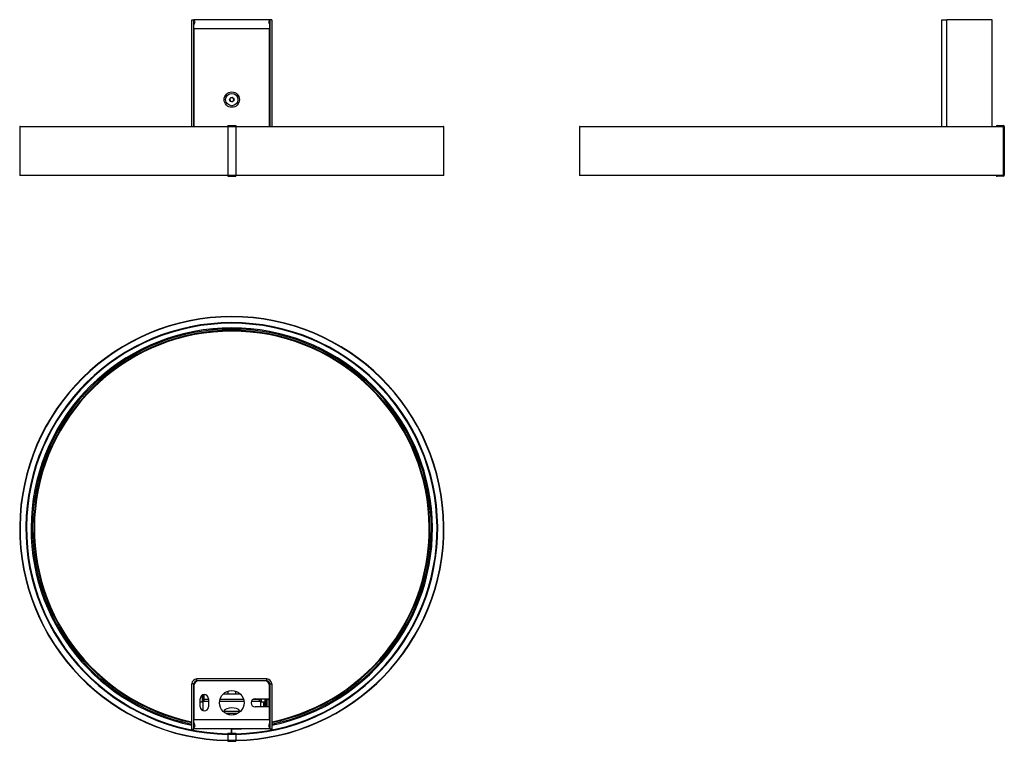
# Model space of a CAD drawing. Header units: millimetres. Extents: x 135 to 739, y 89 to 531.
import ezdxf

# ---------------------------------------------------------------- set-up
doc = ezdxf.new("R2010")
doc.units = ezdxf.units.MM
doc.header["$LTSCALE"] = 5

msp = doc.modelspace()

# ---------------------------------------------------------------- linework, layer by layer
at = {"color": 7, "linetype": 'Continuous', "lineweight": 25}
for p, q in [((241.05, 531.24), (242.25, 531.24)), ((241.05, 465.79), (241.05, 531.24)), ((242.25, 465.79), (242.25, 531.24)), ((242.3, 531.24), (242.25, 531.24)), ((288.7, 531.24), (242.3, 531.24)), ((242.3, 531.09), (242.3, 531.24)), ((288.7, 531.24), (288.7, 531.09)), ((288.75, 531.24), (288.7, 531.24)), ((289.95, 531.24), (288.75, 531.24)), ((288.75, 531.24), (288.75, 465.79)), ((289.95, 531.24), (289.95, 465.79)), ((700.79, 465.79), (700.79, 531.24)), ((700.79, 531.24), (703.79, 531.24)), ((731.59, 531.24), (703.79, 531.24)), ((703.79, 465.79), (703.79, 531.24)), ((731.59, 465.79), (731.59, 531.24)), ((242.3, 525.74), (242.3, 527.86)), ((288.7, 525.74), (242.3, 525.74)), ((242.3, 525.74), (242.3, 465.79)), ((288.7, 527.86), (288.7, 525.74)), ((288.7, 465.79), (288.7, 525.74)), ((264.09, 482.55), (265.06, 483.62)), ((265.06, 483.62), (266.47, 483.31)), ((266.47, 483.31), (266.91, 481.94)), ((264.53, 481.17), (264.09, 482.55)), ((265.94, 480.87), (264.53, 481.17)), ((266.91, 481.94), (265.94, 480.87)), ((135.5, 465.59), (135.5, 435.99)), ((263, 465.59), (135.5, 465.59)), ((135.7, 465.79), (263, 465.79)), ((263, 466.29), (263, 465.69)), ((263, 466.29), (268, 466.29)), ((263, 465.69), (268, 465.69)), ((263, 465.69), (263, 435.89)), ((268, 466.29), (268, 465.69)), ((268, 465.79), (395.3, 465.79)), ((268, 465.69), (268, 435.89)), ((395.5, 465.59), (268, 465.59)), ((395.5, 435.99), (395.5, 465.59)), ((478.6, 465.59), (478.6, 435.99)), ((738.6, 465.59), (478.6, 465.59)), ((478.8, 465.79), (738.4, 465.79)), ((734.6, 466.29), (734.6, 465.89)), ((734.6, 466.29), (738.4, 466.29)), ((734.6, 465.89), (738.4, 465.89)), ((738.4, 465.89), (738.4, 466.29)), ((738.4, 465.79), (738.4, 465.79)), ((739, 465.69), (738.6, 465.69)), ((738.6, 465.69), (738.6, 435.89)), ((738.6, 435.99), (738.6, 465.59)), ((739, 465.69), (739, 435.89)), ((135.5, 435.99), (263, 435.99)), ((263, 435.79), (135.7, 435.79)), ((263, 435.89), (268, 435.89)), ((263, 435.89), (263, 435.29)), ((263, 435.29), (268, 435.29)), ((268, 435.99), (395.5, 435.99)), ((268, 435.89), (268, 435.29)), ((395.3, 435.79), (268, 435.79)), ((478.6, 435.99), (738.6, 435.99)), ((738.4, 435.79), (478.8, 435.79)), ((734.6, 435.69), (734.6, 435.29)), ((738.4, 435.69), (734.6, 435.69)), ((738.4, 435.29), (734.6, 435.29)), ((738.4, 435.79), (738.4, 435.79)), ((738.4, 435.29), (738.4, 435.69)), ((738.6, 435.89), (739, 435.89)), ((244.05, 125.95), (244.05, 127.15)), ((286.95, 127.15), (244.05, 127.15)), ((286.95, 125.95), (286.95, 127.15)), ((242.25, 124.15), (241.05, 124.15)), ((241.05, 96.35), (241.05, 124.15)), ((242.25, 96.35), (242.25, 124.15)), ((242.3, 123.05), (242.3, 102.05)), ((286.95, 125.95), (244.05, 125.95)), ((244.05, 125.95), (244.05, 125.78)), ((244.5, 125.94), (244.5, 125.95)), ((285.7, 126.05), (245.3, 126.05)), ((286.5, 125.95), (286.5, 125.94)), ((286.95, 125.78), (286.95, 125.95)), ((288.7, 115.05), (288.7, 123.05)), ((288.75, 124.15), (289.95, 124.15)), ((288.75, 124.15), (288.75, 96.35)), ((289.95, 124.15), (289.95, 96.35)), ((246.2, 110.05), (246.2, 115.05)), ((247.5, 113.11), (247.5, 117.24)), ((247.8, 114.76), (247.8, 117.38)), ((247.8, 114.76), (248.5, 114.78)), ((248.5, 114.78), (248.5, 117.54)), ((248.5, 113.33), (248.5, 114.78)), ((248.5, 114.78), (251.2, 114.78)), ((251.2, 115.05), (251.2, 110.05)), ((258.34, 114.78), (272.66, 114.78)), ((260.29, 117.95), (270.7, 117.95)), ((263, 119.62), (263, 117.95)), ((268, 117.95), (268, 119.62)), ((278.68, 114.78), (282.5, 114.78)), ((279.8, 115.05), (288.7, 115.05)), ((282.5, 114.78), (282.5, 115.05)), ((282.5, 113.33), (282.5, 114.78)), ((282.5, 114.78), (283.2, 114.76)), ((283.2, 114.76), (283.2, 115.05)), ((283.5, 115.05), (283.5, 113.11)), ((286, 110.05), (286, 115.05)), ((286.5, 115.05), (286.5, 110.45)), ((287.5, 114.45), (287.5, 115.05)), ((288.7, 115.05), (288.7, 114.45)), ((246.2, 113.11), (247.5, 113.11)), ((247.8, 113.18), (247.8, 108.42)), ((251.2, 113.33), (248.5, 113.33)), ((272.96, 113.33), (258.04, 113.33)), ((282.5, 113.33), (277.42, 113.33)), ((288.7, 110.05), (279.8, 110.05)), ((283.2, 110.05), (283.2, 113.18)), ((283.5, 113.11), (285.5, 113.11)), ((285.14, 110.05), (285.2, 110.53)), ((285.2, 110.53), (285.2, 113.11)), ((285.2, 110.53), (285.2, 110.05)), ((285.5, 113.11), (285.5, 110.05)), ((286.5, 110.45), (286.5, 110.05)), ((288.7, 114.45), (287.5, 114.45)), ((287.5, 114.45), (287.5, 110.05)), ((288.7, 114.45), (288.7, 110.05)), ((288.7, 102.05), (288.7, 110.05)), ((247.8, 108.42), (247.8, 107.72)), ((260, 107.45), (261, 107.45)), ((261, 108.03), (261, 107.25)), ((270, 107.25), (261, 107.25)), ((269.06, 105.95), (261.94, 105.95)), ((270, 107.25), (270, 108.01)), ((270, 107.45), (271, 107.45)), ((242.44, 100.13), (242.25, 100.16)), ((288.7, 102.05), (242.3, 102.05)), ((242.3, 100.77), (242.3, 102.05)), ((242.3, 99.28), (242.63, 99.61)), ((242.3, 96.55), (242.3, 96.97)), ((288.36, 99.61), (288.7, 99.28)), ((288.75, 100.16), (288.54, 100.12)), ((288.7, 102.05), (288.7, 100.77)), ((288.7, 96.97), (288.7, 96.55)), ((241.05, 96.35), (242.25, 96.35)), ((288.7, 96.55), (242.3, 96.55)), ((263, 93.95), (263, 93.35)), ((263, 93.95), (268, 93.95)), ((263, 93.35), (268, 93.35)), ((263, 93.35), (263, 89.55)), ((265.28, 96.55), (265.28, 96.35)), ((265.28, 93.95), (265.28, 96.35)), ((265.28, 95.65), (265.5, 95.65)), ((265.5, 96.35), (265.5, 96.55)), ((265.5, 93.95), (265.5, 96.35)), ((268, 93.95), (268, 93.35)), ((268, 93.35), (268, 89.55)), ((289.95, 96.35), (288.75, 96.35)), ((263, 89.55), (268, 89.55)), ((263, 89.55), (263, 88.95)), ((263, 88.95), (268, 88.95)), ((268, 89.55), (268, 88.95))]:
    msp.add_line(p, q, dxfattribs=at)
at = {"color": 7, "linetype": 'Continuous', "lineweight": 25, "flags": 128}
for points in [[(261.06, 108.03), (261.08, 108.24), (261.62, 108.68), (262.63, 109.14), (264.02, 109.49), (265.51, 109.61), (266.87, 109.51), (268.08, 109.24), (269.11, 108.83), (269.8, 108.37), (270, 108.01), (270, 108.01)], [(265.28, 96.35), (259.34, 96.5), (258.45, 96.55)], [(272.55, 96.55), (271.44, 96.49), (265.5, 96.35)]]:
    msp.add_lwpolyline(points, dxfattribs=at)
at = {"color": 7, "linetype": 'Continuous', "lineweight": 25}
for centre, radius in [((265.5, 482.24), 4.7), ((265.5, 482.24), 3.76), ((265.5, 112.55), 7.5)]:
    msp.add_circle(centre, radius, dxfattribs=at)
for centre, radius, start, end in [((265.5, 482.24), 1.25, 137.75883, 197.75883), ((265.5, 482.24), 1.25, 77.75883, 137.75883), ((265.5, 482.24), 1.25, 17.75883, 77.75883), ((265.5, 482.24), 1.25, 197.75883, 257.75883), ((265.5, 482.24), 1.25, 257.75883, 317.75883), ((265.5, 482.24), 1.25, 317.75883, 17.75883), ((135.7, 465.59), 0.2, 90, 180), ((395.3, 465.59), 0.2, 0, 90), ((478.8, 465.59), 0.2, 90, 180), ((734.6, 465.69), 0.6, 90, 170.40593), ((734.6, 465.69), 0.2, 90, 150), ((738.4, 465.69), 0.6, 0, 90), ((738.4, 465.69), 0.2, 0, 90), ((738.4, 465.59), 0.2, 359.99996, 89.99996), ((135.7, 435.99), 0.2, 180, 270), ((395.3, 435.99), 0.2, 270, 0), ((478.8, 435.99), 0.2, 180, 270), ((734.6, 435.89), 0.6, 189.59407, 270), ((734.6, 435.89), 0.2, 210, 270), ((738.4, 435.99), 0.2, 270.00004, 0.00004), ((738.4, 435.89), 0.2, 270, 0), ((738.4, 435.89), 0.6, 270, 0), ((265.5, 219.35), 130, 271.10191, 268.89809), ((265.5, 219.35), 129.8, 271.10361, 268.89639), ((265.5, 219.35), 126.2, 271.13509, 268.86491), ((265.5, 219.35), 126, 271.1369, 268.8631), ((265.5, 219.35), 125.8, 271.1387, 268.8613), ((265.5, 219.35), 123, 281.46565, 258.53435), ((265.5, 219.35), 122.3, 281.53218, 258.46782), ((265.5, 219.35), 121.43, 281.61609, 258.38391), ((265.5, 219.35), 121.1, 281.64836, 258.35164), ((265.5, 219.35), 121, 281.65781, 258.34219), ((244.05, 124.15), 3, 90, 180), ((286.95, 124.15), 3, 360, 90), ((244.05, 124.15), 1.8, 90, 180), ((245.3, 123.05), 3, 90, 180), ((285.7, 123.05), 3, 0, 90), ((286.95, 124.15), 1.8, 0, 90), ((248.7, 115.05), 2.5, 0, 180), ((279.8, 112.55), 2.5, 90, 270), ((248.7, 110.05), 2.5, 180, 0), ((262.5, 103.2), 2.7, 46.23826, 98.00307), ((268.5, 103.2), 2.7, 81.01169, 133.76174)]:
    msp.add_arc(centre, radius, start, end, dxfattribs=at)
for points in [[(243, 529.93), (242.88, 530.19), (242.65, 530.71), (242.42, 530.97), (242.3, 531.09)], [(288, 529.93), (288.12, 529.63), (288.35, 529.03), (288.58, 528.25), (288.7, 527.86)], [(243, 98.48), (242.88, 98.83), (242.65, 99.52), (242.42, 100.35), (242.3, 100.77)], [(288, 98.48), (288.12, 98.17), (288.35, 97.54), (288.58, 97.16), (288.7, 96.97)]]:
    msp.add_open_spline(points, degree=3, dxfattribs=at)
for points, knots in [([(288.7, 531.09), (288.58, 530.97), (288.35, 530.71), (288.12, 530.19), (288, 529.93)], [0, 0, 0, 0, 0.5, 1, 1, 1, 1]), ([(242.3, 527.86), (242.42, 528.25), (242.65, 529.03), (242.88, 529.63), (243, 529.93)], [0, 0, 0, 0, 0.5, 1, 1, 1, 1]), ([(247.8, 113.18), (247.8, 113.37), (247.8, 113.75), (247.8, 114.34), (247.8, 114.68), (247.8, 114.76)], [0, 0, 0, 0, 0.431921, 0.86597, 1, 1, 1, 1]), ([(283.2, 114.76), (283.2, 114.53), (283.2, 114.06), (283.2, 113.53), (283.2, 113.27), (283.2, 113.18)], [0, 0, 0, 0, 0.386856, 0.773072, 1, 1, 1, 1]), ([(246.48, 108.98), (246.59, 108.88), (246.86, 108.62), (247.35, 108.45), (247.68, 108.43), (247.8, 108.42)], [0, 0, 0, 0, 0.305764, 0.767556, 1, 1, 1, 1]), ([(248.5, 113.33), (248.34, 113.32), (248.09, 113.3), (247.88, 113.21), (247.8, 113.18)], [0, 0, 0, 0, 0.6264955, 1, 1, 1, 1]), ([(283.2, 113.18), (283.12, 113.21), (282.91, 113.3), (282.66, 113.32), (282.5, 113.33)], [0, 0, 0, 0, 0.373504, 1, 1, 1, 1]), ([(286.5, 110.45), (286.49, 110.39), (286.48, 110.28), (286.4, 110.14), (286.32, 110.08), (286.29, 110.05)], [0, 0, 0, 0, 0.359177, 0.718358, 1, 1, 1, 1]), ([(242.3, 96.97), (242.42, 97.16), (242.65, 97.54), (242.88, 98.17), (243, 98.48)], [0, 0, 0, 0, 0.5, 1, 1, 1, 1]), ([(288.7, 100.77), (288.58, 100.35), (288.35, 99.52), (288.12, 98.83), (288, 98.48)], [0, 0, 0, 0, 0.5, 1, 1, 1, 1])]:
    msp.add_open_spline(points, degree=3, knots=knots, dxfattribs=at)

doc.saveas('drawing.dxf')
